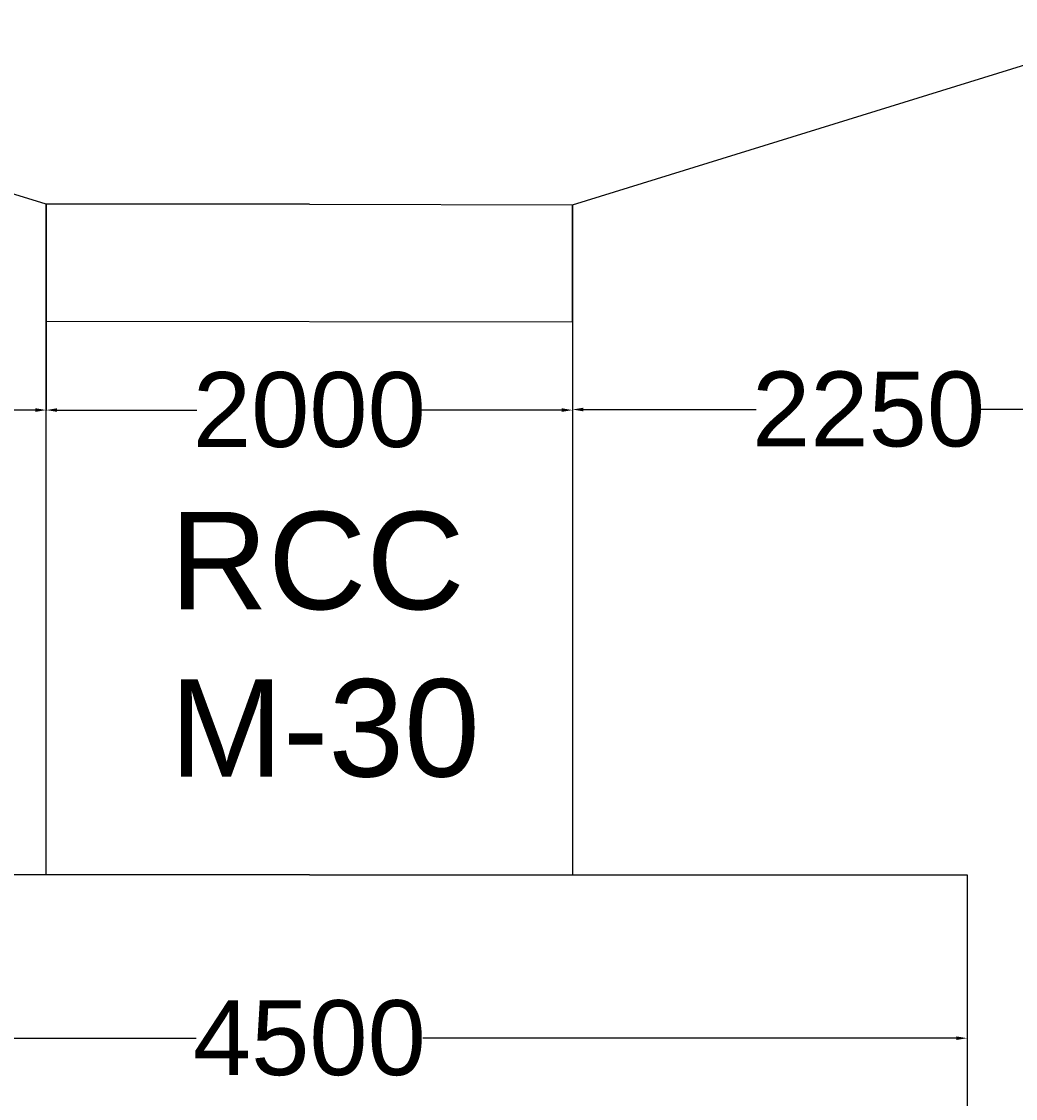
# Model space of a CAD drawing. Extents: x 589750 to 1723939, y 312647 to 923764.
# Tile 10 of 17: x 1121524 to 1167833, y 645098 to 695295. Entities that reach past the tile are written whole.
import ezdxf

# ---------------------------------------------------------------- set-up
doc = ezdxf.new("R2010")
doc.units = ezdxf.units.MI
doc.header["$MEASUREMENT"] = 0
doc.layers.add('TEXT', color=3, linetype='Continuous')
doc.styles.add('ARIAL', font='arial.ttf')
doc.styles.get("Standard").update_dxf_attribs({"font": 'arial.ttf', "height": 500})
doc.dimstyles.new('bASANT jAIN  NMM', dxfattribs={"dimscale": 0.507, "dimtxt": 500, "dimasz": 1000, "dimexe": 50, "dimexo": 25, "dimgap": 0.09, "dimtad": 0, "dimtih": 1, "dimtoh": 1, "dimdec": 0, "dimzin": 0, "dimdsep": 46, "dimtxsty": 'Standard', "dimcen": 0.09, "dimclrd": 256, "dimclre": 256, "dimadec": 0, "dimazin": 0, "dimtfac": 1, "dimtdec": 0, "dimtix": 1, "dimtofl": 0, "dimtmove": 0, "dimatfit": 0, "dimfxl": 300, "dimtolj": 1, "dimtzin": 0, "dimlwd": -1, "dimlwe": -1, "dimarcsym": 0})

# ---------------------------------------------------------------- blocks, each defined once
blk = doc.blocks.new('*D105')
at = {"ltscale": 0.5, "transparency": 16777216}
for p, q in [((1122674, 683511), (1122674, 677160)), ((1147196, 682111), (1147196, 677160)), ((1123181, 677185), (1129695, 677185)), ((1146689, 677185), (1140174, 677185))]:
    blk.add_line(p, q, dxfattribs=at)
for points in [[(1123181, 677270), (1123181, 677101), (1122674, 677185)], [(1146689, 677270), (1146689, 677101), (1147196, 677185)]]:
    blk.add_solid(points, dxfattribs=at)
at = {"layer": 'Defpoints', "color": 0, "ltscale": 0.5, "transparency": 16777216}
for p in [(1122674, 683524), (1147196, 682124), (1147196, 677185)]:
    blk.add_point(p, dxfattribs=at)
at = {"color": 0, "ltscale": 0.5, "transparency": 16777216, "insert": (1134935, 677185), "char_height": 500, "attachment_point": 5}
blk.add_mtext('\\A1;{\\H6.986x;2000}', dxfattribs=at)
blk = doc.blocks.new('*D106')
at = {"ltscale": 0.5, "transparency": 16777216}
for p, q in [((1147196, 681630), (1147196, 677185)), ((1174783, 680769), (1174783, 677185)), ((1147703, 677211), (1155750, 677211)), ((1174276, 677211), (1166229, 677211))]:
    blk.add_line(p, q, dxfattribs=at)
for points in [[(1147703, 677295), (1147703, 677126), (1147196, 677211)], [(1174276, 677295), (1174276, 677126), (1174783, 677211)]]:
    blk.add_solid(points, dxfattribs=at)
at = {"layer": 'Defpoints', "color": 0, "ltscale": 0.5, "transparency": 16777216}
for p in [(1147196, 681643), (1174783, 680782), (1147196, 677211)]:
    blk.add_point(p, dxfattribs=at)
at = {"color": 0, "ltscale": 0.5, "transparency": 16777216, "insert": (1160989, 677211), "char_height": 500, "attachment_point": 5}
blk.add_mtext('\\A1;{\\H6.986x;2250}', dxfattribs=at)
blk = doc.blocks.new('*D107')
at = {"ltscale": 0.5, "transparency": 16777216}
for p, q in [((1095087, 680686), (1095087, 677160)), ((1122674, 680710), (1122674, 677160)), ((1095594, 677185), (1103641, 677185)), ((1122167, 677185), (1114120, 677185))]:
    blk.add_line(p, q, dxfattribs=at)
for points in [[(1095594, 677270), (1095594, 677101), (1095087, 677185)], [(1122167, 677270), (1122167, 677101), (1122674, 677185)]]:
    blk.add_solid(points, dxfattribs=at)
at = {"layer": 'Defpoints', "color": 0, "ltscale": 0.5, "transparency": 16777216}
for p in [(1095087, 680699), (1122674, 680722), (1095087, 677185)]:
    blk.add_point(p, dxfattribs=at)
at = {"color": 0, "ltscale": 0.5, "transparency": 16777216, "insert": (1108881, 677185), "char_height": 500, "attachment_point": 5}
blk.add_mtext('\\A1;{\\H6.986x;2250}', dxfattribs=at)
blk = doc.blocks.new('*D122')
at = {"ltscale": 0.5, "transparency": 16777216}
for p, q in [((1104283, 655502), (1104283, 647882)), ((1165587, 655502), (1165587, 647882)), ((1104790, 647907), (1129655, 647907)), ((1165080, 647907), (1140215, 647907))]:
    blk.add_line(p, q, dxfattribs=at)
for points in [[(1104790, 647992), (1104790, 647823), (1104283, 647907)], [(1165080, 647992), (1165080, 647823), (1165587, 647907)]]:
    blk.add_solid(points, dxfattribs=at)
at = {"layer": 'Defpoints', "color": 0, "ltscale": 0.5, "transparency": 16777216}
for p in [(1104283, 655514), (1165587, 655514), (1165587, 647907)]:
    blk.add_point(p, dxfattribs=at)
at = {"color": 0, "ltscale": 0.5, "transparency": 16777216, "insert": (1134935, 647907), "char_height": 500, "attachment_point": 5}
blk.add_mtext('\\A1;{\\H6.986x;4500}', dxfattribs=at)

msp = doc.modelspace()

# ---------------------------------------------------------------- linework, layer by layer
at = {"color": 0, "ltscale": 0.5}
for p, q in [((1122674.1, 686775.9), (1095087.2, 695297.8)), ((1147195.6, 686747.9), (1174782.8, 695294.9)), ((1122674.1, 681300), (1122674.1, 686775.9)), ((1134935, 686775.9), (1122674.1, 686775.9)), ((1122674.1, 686775.9), (1122674.1, 681326.6)), ((1134935, 686775.9), (1147195.6, 686747.9)), ((1147195.6, 681300), (1147195.6, 686747.9)), ((1147195.6, 686747.9), (1147195.6, 673652.6)), ((1122674.1, 681326.6), (1147195.6, 681300)), ((1122674.1, 673652.6), (1122674.1, 681300)), ((1147195.6, 681300), (1147195.6, 673652.6)), ((1122674.1, 655514.4), (1122674.1, 673652.6)), ((1147195.6, 673652.6), (1147195.6, 655514.4)), ((1147195.6, 673652.6), (1147195.6, 655514.4)), ((1134935, 655514.4), (1104282.8, 655514.4)), ((1134935, 655514.4), (1145152.4, 655514.4)), ((1134935, 655514.4), (1165587.2, 655514.4)), ((1165587.2, 655514.4), (1165587.2, 630992.7))]:
    msp.add_line(p, q, dxfattribs=at)

# ---------------------------------------------------------------- texts
at = {"layer": 'TEXT', "color": 0, "ltscale": 0.5, "style": 'ARIAL'}
for s, p in [('RCC', (1128426.7, 667900)), ('M-30', (1128426.7, 660100.2))]:
    msp.add_text(s, height=4541.06, dxfattribs=at).set_placement(p)

# ---------------------------------------------------------------- dimensions: what is measured, and where the dimension line sits
at = {"color": 0, "ltscale": 0.5}
dim = msp.add_linear_dim(base=(1147195.6, 677185.1), p1=(1122674.1, 683524.1), p2=(1147195.6, 682123.9), text='{\\H6.986x;2000}', dimstyle='bASANT jAIN  NMM', dxfattribs=at)
dim.commit()
dim.dimension.update_dxf_attribs({"geometry": '*D105', "text_midpoint": (1134934.9, 677185.1)})
for base, p1, p2, text, picture, middle in [((1147195.6, 677210.7), (1174782.8, 680782), (1147195.6, 681642.5), '{\\H6.986x;2250}', '*D106', (1160989.2, 677210.7)), ((1095086.9, 677185.1), (1122674.1, 680722.3), (1095086.9, 680698.9), '{\\H6.986x;2250}', '*D107', (1108880.5, 677185.1)), ((1165587.2, 647907.2), (1104282.8, 655514.4), (1165587.2, 655514.4), '{\\H6.986x;4500}', '*D122', (1134935, 647907.2))]:
    dim = msp.add_linear_dim(base=base, p1=p1, p2=p2, text=text, dimstyle='bASANT jAIN  NMM', override={"dimfxl": 0.18}, dxfattribs=at)
    dim.commit()
    dim.dimension.update_dxf_attribs({"geometry": picture, "text_midpoint": middle})

doc.saveas('drawing.dxf')
